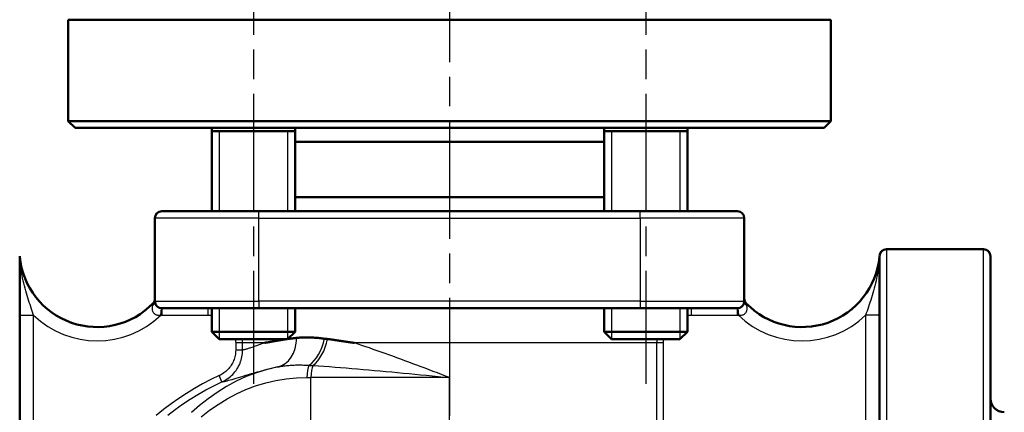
# Model space of a CAD drawing. Header units: millimetres. Extents: x 51 to 514, y 131 to 745.
# Tile 4 of 9: x 158 to 300, y 395 to 452. Entities that reach past the tile are written whole.
import ezdxf

# ---------------------------------------------------------------- set-up
doc = ezdxf.new("R2010")
doc.units = ezdxf.units.MM
doc.header["$LTSCALE"] = 3
doc.linetypes.add('CHAIN', pattern=[0.3543, 0.2362, -0.0295, 0.0591, -0.0295])
for name, color, linetype, lineweight in [('Gewinde(DIN)', 3, 'Continuous', 25), ('Mittellinie(DIN)', 4, 'CHAIN', 25), ('Sichtbare Kanten(DIN)', 7, 'Continuous', 50), ('Sichtbare tangentiale Kanten(DIN)', 3, 'Continuous', 25)]:
    doc.layers.add(name, color=color, linetype=linetype, lineweight=lineweight)

msp = doc.modelspace()

# ---------------------------------------------------------------- linework, layer by layer
at = {"layer": 'Gewinde(DIN)'}
for p, q in [((187.18, 435.73), (187.18, 424.18)), ((197.08, 424.18), (197.08, 435.73)), ((243.75, 435.73), (243.75, 424.18)), ((253.65, 424.18), (253.65, 435.73)), ((187.18, 410.18), (187.18, 405.75)), ((197.08, 405.75), (197.08, 410.18)), ((243.75, 410.18), (243.75, 405.75)), ((253.65, 405.75), (253.65, 410.18))]:
    msp.add_line(p, q, dxfattribs=at)
at = {"layer": 'Mittellinie(DIN)', "linetype": 'CHAIN', "ltscale": 23.990969}
for p, q in [((220.41, 743.18), (220.41, 299.95)), ((192.13, 466.59), (192.13, 399.3)), ((248.7, 466.59), (248.7, 399.3))]:
    msp.add_line(p, q, dxfattribs=at)
at = {"layer": 'Sichtbare Kanten(DIN)'}
for p, q in [((275.41, 451.79), (165.41, 451.79)), ((165.41, 437.18), (165.41, 451.79)), ((275.41, 437.18), (275.41, 451.79)), ((165.41, 437.18), (275.41, 437.18)), ((166.41, 436.18), (165.41, 437.18)), ((274.41, 436.18), (166.41, 436.18)), ((186.13, 436.18), (186.13, 424.18)), ((198.13, 436.18), (198.13, 424.18)), ((242.7, 436.18), (242.7, 424.18)), ((254.7, 436.18), (254.7, 424.18)), ((274.41, 436.18), (275.41, 437.18)), ((186.13, 435.73), (198.13, 435.73)), ((242.7, 435.73), (254.7, 435.73)), ((198.13, 434.18), (242.7, 434.18)), ((242.7, 426.18), (198.13, 426.18)), ((177.91, 423.18), (177.91, 411.18)), ((178.91, 424.18), (192.91, 424.18)), ((247.91, 424.18), (192.91, 424.18)), ((247.91, 424.18), (261.91, 424.18)), ((262.91, 411.18), (262.91, 423.18)), ((158.41, 304.68), (158.41, 417.67)), ((282.41, 417.67), (282.41, 304.68)), ((297.41, 418.68), (283.41, 418.68)), ((298.41, 417.68), (298.41, 304.68)), ((192.91, 410.18), (178.91, 410.18)), ((186.13, 410.18), (186.13, 406.8)), ((192.91, 410.18), (247.91, 410.18)), ((198.13, 410.18), (198.13, 406.8)), ((242.7, 410.18), (242.7, 406.8)), ((261.91, 410.18), (247.91, 410.18)), ((254.7, 410.18), (254.7, 406.8)), ((186.13, 406.8), (198.13, 406.8)), ((187.2, 405.73), (186.13, 406.8)), ((197.05, 405.73), (198.13, 406.8)), ((242.7, 406.8), (254.7, 406.8)), ((243.77, 405.73), (242.7, 406.8)), ((253.62, 405.73), (254.7, 406.8)), ((197.05, 405.73), (187.2, 405.73)), ((253.62, 405.73), (243.77, 405.73))]:
    msp.add_line(p, q, dxfattribs=at)
at = {"layer": 'Sichtbare Kanten(DIN)', "flags": 128}
for points in [[(196.97, 405.73), (196.81, 405.7), (196.66, 405.68), (196.51, 405.66), (196.36, 405.63), (196.21, 405.61), (196.06, 405.59), (195.91, 405.56), (195.77, 405.54), (195.63, 405.52), (195.49, 405.49), (195.35, 405.47), (195.21, 405.45), (195.07, 405.42), (194.94, 405.4), (194.81, 405.38), (194.68, 405.35), (194.55, 405.33), (194.42, 405.31), (194.3, 405.28), (194.17, 405.26), (194.05, 405.24), (193.93, 405.22), (193.81, 405.2), (193.7, 405.18)], [(198.37, 405.9), (198.31, 405.9), (198.25, 405.89), (198.2, 405.88), (198.14, 405.88), (198.09, 405.87), (198.03, 405.87), (197.98, 405.86), (197.92, 405.85), (197.87, 405.85), (197.81, 405.84), (197.76, 405.83), (197.71, 405.82), (197.65, 405.82), (197.6, 405.81), (197.54, 405.8), (197.49, 405.8), (197.44, 405.79), (197.38, 405.78), (197.33, 405.78), (197.28, 405.77), (197.23, 405.76), (197.17, 405.75), (197.12, 405.75), (197.07, 405.74)], [(202.38, 405.79), (202.19, 405.82), (202.01, 405.84), (201.84, 405.86), (201.66, 405.87), (201.48, 405.89), (201.31, 405.91), (201.13, 405.92), (200.96, 405.93), (200.79, 405.94), (200.62, 405.95), (200.45, 405.96), (200.28, 405.97), (200.11, 405.97), (199.95, 405.98), (199.78, 405.98), (199.62, 405.98), (199.46, 405.97), (199.3, 405.97), (199.14, 405.96), (198.98, 405.96), (198.83, 405.95), (198.67, 405.93), (198.52, 405.92), (198.37, 405.9)], [(202.82, 405.74), (202.8, 405.74), (202.79, 405.74), (202.77, 405.74), (202.75, 405.75), (202.73, 405.75), (202.71, 405.75), (202.69, 405.75), (202.67, 405.76), (202.65, 405.76), (202.64, 405.76), (202.62, 405.76), (202.6, 405.76), (202.58, 405.77), (202.56, 405.77), (202.54, 405.77), (202.52, 405.77), (202.51, 405.78), (202.49, 405.78), (202.47, 405.78), (202.45, 405.78), (202.43, 405.79), (202.41, 405.79), (202.39, 405.79), (202.38, 405.79)], [(206.68, 405.18), (206.51, 405.2), (206.34, 405.23), (206.18, 405.25), (206.01, 405.28), (205.85, 405.3), (205.69, 405.33), (205.52, 405.35), (205.36, 405.38), (205.2, 405.4), (205.03, 405.43), (204.87, 405.45), (204.71, 405.48), (204.55, 405.5), (204.39, 405.52), (204.23, 405.54), (204.07, 405.57), (203.91, 405.59), (203.76, 405.61), (203.6, 405.63), (203.44, 405.65), (203.29, 405.68), (203.13, 405.7), (202.98, 405.72), (202.82, 405.74)]]:
    msp.add_lwpolyline(points, dxfattribs=at)
at = {"layer": 'Sichtbare Kanten(DIN)'}
for centre, radius, start, end in [((178.91, 423.18), 1, 90, 180), ((185.91, 426.18), 2, 270, 276.1922), ((254.91, 426.18), 2, 263.8078, 270), ((261.91, 423.18), 1, 0, 90), ((160.41, 417.79), 2, 182.2403, 185.4991), ((169.58, 418.68), 11.21, 185.4991, 315.9024), ((271.25, 418.68), 11.21, 224.0976, 354.5009), ((283.41, 417.68), 1, 90, 177.7597), ((280.41, 417.79), 2, 354.5009, 357.7597), ((297.41, 417.68), 1, 0, 90), ((176.91, 411.57), 1, 315.9024, 0), ((178.91, 411.18), 1, 180, 270), ((261.91, 411.18), 1, 270, 0), ((263.91, 411.57), 1, 179.9993, 224.0981), ((300.41, 397.18), 2, 180, 270)]:
    msp.add_arc(centre, radius, start, end, dxfattribs=at)
at = {"layer": 'Sichtbare tangentiale Kanten(DIN)'}
for p, q in [((192.91, 423.18), (177.91, 423.18)), ((192.91, 423.18), (192.91, 424.18)), ((192.91, 423.18), (247.91, 423.18)), ((192.91, 411.18), (192.91, 423.18)), ((247.91, 423.18), (247.91, 424.18)), ((262.91, 423.18), (247.91, 423.18)), ((247.91, 423.18), (247.91, 411.18)), ((283.41, 418.68), (283.41, 303.68)), ((297.41, 303.68), (297.41, 418.68)), ((177.91, 411.18), (192.91, 411.18)), ((192.91, 411.18), (192.91, 410.18)), ((247.91, 411.18), (192.91, 411.18)), ((247.91, 411.18), (247.91, 410.18)), ((247.91, 411.18), (262.91, 411.18)), ((158.41, 409.16), (160.41, 409.16)), ((160.41, 382.86), (160.41, 409.16)), ((178.77, 409.18), (178.84, 410.18)), ((178.91, 410.18), (178.91, 409.18)), ((178.91, 409.18), (185.54, 409.18)), ((185.54, 410.18), (185.54, 409.18)), ((255.28, 409.18), (255.28, 410.18)), ((255.28, 409.18), (261.91, 409.18)), ((261.91, 409.18), (261.91, 410.18)), ((261.99, 410.18), (262.06, 409.18)), ((282.41, 409.16), (280.41, 409.16)), ((280.41, 409.16), (280.41, 382.17)), ((190.55, 405.18), (189.56, 405.18)), ((189.56, 405.18), (189.56, 404.13)), ((190.55, 404.13), (190.55, 405.18)), ((193.7, 405.18), (190.55, 405.18)), ((250.27, 405.18), (206.68, 405.18)), ((251.27, 405.18), (250.27, 405.18)), ((250.27, 405.18), (250.27, 382.49)), ((251.27, 382.49), (251.27, 405.18)), ((190.55, 404.13), (189.56, 404.13)), ((187.58, 399.56), (187.17, 400.47)), ((200.41, 382.49), (200.41, 400.18)), ((220.41, 400.18), (200.41, 400.18)), ((220.41, 382.49), (220.41, 400.18))]:
    msp.add_line(p, q, dxfattribs=at)
at = {"layer": 'Sichtbare tangentiale Kanten(DIN)', "flags": 128}
for points in [[(158.41, 417.71), (158.41, 417.71), (158.41, 417.71), (158.41, 417.71), (158.41, 417.71), (158.41, 417.71), (158.41, 417.71), (158.41, 417.71), (158.41, 417.71), (158.41, 417.71), (158.41, 417.7), (158.41, 417.7), (158.41, 417.7), (158.41, 417.7), (158.41, 417.7), (158.41, 417.69), (158.41, 417.69), (158.41, 417.69), (158.41, 417.69), (158.41, 417.69), (158.41, 417.68), (158.41, 417.68), (158.41, 417.68), (158.41, 417.68), (158.41, 417.67)], [(158.43, 417.46), (158.43, 417.47), (158.43, 417.47), (158.43, 417.48), (158.43, 417.49), (158.43, 417.5), (158.43, 417.51), (158.43, 417.52), (158.42, 417.52), (158.42, 417.53), (158.42, 417.54), (158.42, 417.54), (158.42, 417.55), (158.42, 417.56), (158.42, 417.56), (158.42, 417.57), (158.42, 417.58), (158.42, 417.58), (158.42, 417.59), (158.42, 417.59), (158.42, 417.59), (158.42, 417.6), (158.42, 417.6), (158.42, 417.6), (158.42, 417.6)], [(282.41, 417.6), (282.41, 417.6), (282.41, 417.6), (282.41, 417.6), (282.4, 417.59), (282.4, 417.59), (282.4, 417.59), (282.4, 417.58), (282.4, 417.58), (282.4, 417.57), (282.4, 417.56), (282.4, 417.56), (282.4, 417.55), (282.4, 417.55), (282.4, 417.54), (282.4, 417.53), (282.4, 417.52), (282.4, 417.52), (282.4, 417.51), (282.4, 417.5), (282.4, 417.49), (282.4, 417.48), (282.4, 417.47), (282.4, 417.47), (282.4, 417.46)], [(282.41, 417.67), (282.41, 417.68), (282.41, 417.68), (282.41, 417.68), (282.41, 417.68), (282.41, 417.69), (282.41, 417.69), (282.41, 417.69), (282.41, 417.69), (282.41, 417.69), (282.41, 417.7), (282.41, 417.7), (282.41, 417.7), (282.41, 417.7), (282.41, 417.7), (282.41, 417.71), (282.41, 417.71), (282.41, 417.71), (282.41, 417.71), (282.41, 417.71), (282.41, 417.71), (282.41, 417.71), (282.41, 417.71), (282.41, 417.71), (282.41, 417.71)], [(160.41, 409.16), (160.31, 409.46), (160.21, 409.76), (160.11, 410.07), (160, 410.38), (159.9, 410.7), (159.79, 411.02), (159.69, 411.35), (159.58, 411.68), (159.48, 412.02), (159.38, 412.37), (159.28, 412.71), (159.18, 413.07), (159.09, 413.42), (159, 413.79), (158.91, 414.15), (158.83, 414.52), (158.76, 414.9), (158.69, 415.27), (158.63, 415.65), (158.57, 416.03), (158.52, 416.41), (158.48, 416.79), (158.45, 417.15), (158.43, 417.46)], [(282.4, 417.46), (282.37, 417.15), (282.34, 416.79), (282.3, 416.43), (282.25, 416.05), (282.2, 415.67), (282.13, 415.29), (282.07, 414.9), (281.99, 414.52), (281.91, 414.15), (281.83, 413.79), (281.74, 413.42), (281.64, 413.07), (281.55, 412.71), (281.45, 412.37), (281.35, 412.02), (281.24, 411.68), (281.14, 411.35), (281.03, 411.02), (280.93, 410.7), (280.82, 410.38), (280.72, 410.07), (280.61, 409.76), (280.51, 409.46), (280.41, 409.16)], [(177.55, 410.53), (177.53, 410.45), (177.52, 410.38), (177.51, 410.3), (177.5, 410.22), (177.5, 410.14), (177.5, 410.06), (177.51, 409.98), (177.53, 409.9), (177.55, 409.82), (177.57, 409.75), (177.61, 409.67), (177.65, 409.6), (177.7, 409.53), (177.76, 409.46), (177.83, 409.4), (177.91, 409.34), (177.99, 409.29), (178.09, 409.25), (178.19, 409.22), (178.29, 409.19), (178.4, 409.18), (178.52, 409.17), (178.64, 409.17), (178.77, 409.18)], [(177.63, 410.87), (177.63, 410.87), (177.63, 410.87), (177.63, 410.87), (177.63, 410.86), (177.63, 410.86), (177.62, 410.85), (177.62, 410.84), (177.62, 410.83), (177.62, 410.82), (177.61, 410.81), (177.61, 410.79), (177.61, 410.78), (177.6, 410.76), (177.6, 410.75), (177.6, 410.73), (177.59, 410.71), (177.59, 410.69), (177.58, 410.67), (177.58, 410.65), (177.57, 410.63), (177.56, 410.6), (177.56, 410.58), (177.55, 410.55), (177.55, 410.53)], [(262.06, 409.18), (262.18, 409.17), (262.3, 409.17), (262.42, 409.18), (262.53, 409.19), (262.64, 409.22), (262.74, 409.25), (262.83, 409.29), (262.92, 409.34), (262.99, 409.4), (263.06, 409.46), (263.12, 409.53), (263.17, 409.6), (263.22, 409.67), (263.25, 409.75), (263.28, 409.82), (263.3, 409.9), (263.31, 409.98), (263.32, 410.06), (263.33, 410.14), (263.32, 410.22), (263.32, 410.3), (263.31, 410.38), (263.29, 410.45), (263.28, 410.53)], [(263.28, 410.53), (263.27, 410.55), (263.27, 410.58), (263.26, 410.6), (263.25, 410.63), (263.25, 410.65), (263.24, 410.67), (263.24, 410.69), (263.23, 410.71), (263.23, 410.73), (263.22, 410.75), (263.22, 410.76), (263.22, 410.78), (263.21, 410.8), (263.21, 410.81), (263.21, 410.82), (263.2, 410.83), (263.2, 410.84), (263.2, 410.85), (263.2, 410.86), (263.2, 410.86), (263.2, 410.87), (263.2, 410.87), (263.19, 410.87), (263.19, 410.87)], [(186.13, 410.14), (186.1, 410.14), (186.08, 410.15), (186.05, 410.15), (186.03, 410.15), (186.01, 410.15), (185.98, 410.16), (185.96, 410.16), (185.93, 410.16), (185.91, 410.16), (185.88, 410.16), (185.86, 410.17), (185.83, 410.17), (185.81, 410.17), (185.79, 410.17), (185.76, 410.17), (185.74, 410.17), (185.71, 410.17), (185.69, 410.17), (185.66, 410.17), (185.64, 410.17), (185.61, 410.17), (185.59, 410.18), (185.57, 410.18), (185.54, 410.18)], [(185.54, 409.18), (185.57, 409.18), (185.59, 409.17), (185.61, 409.17), (185.64, 409.17), (185.66, 409.17), (185.69, 409.17), (185.71, 409.17), (185.74, 409.17), (185.76, 409.17), (185.79, 409.17), (185.81, 409.17), (185.83, 409.16), (185.86, 409.16), (185.88, 409.16), (185.91, 409.16), (185.93, 409.16), (185.96, 409.15), (185.98, 409.15), (186.01, 409.15), (186.03, 409.15), (186.05, 409.14), (186.08, 409.14), (186.1, 409.14), (186.13, 409.13)], [(255.28, 410.18), (255.26, 410.18), (255.23, 410.18), (255.21, 410.17), (255.19, 410.17), (255.16, 410.17), (255.14, 410.17), (255.11, 410.17), (255.09, 410.17), (255.06, 410.17), (255.04, 410.17), (255.01, 410.17), (254.99, 410.17), (254.97, 410.17), (254.94, 410.16), (254.92, 410.16), (254.89, 410.16), (254.87, 410.16), (254.84, 410.16), (254.82, 410.15), (254.8, 410.15), (254.77, 410.15), (254.75, 410.15), (254.72, 410.14), (254.7, 410.14)], [(254.7, 409.13), (254.72, 409.14), (254.75, 409.14), (254.77, 409.14), (254.79, 409.15), (254.82, 409.15), (254.84, 409.15), (254.87, 409.15), (254.89, 409.16), (254.92, 409.16), (254.94, 409.16), (254.97, 409.16), (254.99, 409.16), (255.01, 409.17), (255.04, 409.17), (255.06, 409.17), (255.09, 409.17), (255.11, 409.17), (255.14, 409.17), (255.16, 409.17), (255.19, 409.17), (255.21, 409.17), (255.23, 409.17), (255.26, 409.18), (255.28, 409.18)], [(189.52, 405.73), (189.52, 405.7), (189.53, 405.68), (189.53, 405.66), (189.53, 405.63), (189.53, 405.61), (189.54, 405.59), (189.54, 405.57), (189.54, 405.54), (189.54, 405.52), (189.54, 405.5), (189.55, 405.47), (189.55, 405.45), (189.55, 405.43), (189.55, 405.4), (189.55, 405.38), (189.55, 405.36), (189.55, 405.34), (189.56, 405.31), (189.56, 405.29), (189.56, 405.27), (189.56, 405.24), (189.56, 405.22), (189.56, 405.2), (189.56, 405.18)], [(190.55, 405.18), (190.55, 405.2), (190.55, 405.22), (190.55, 405.24), (190.55, 405.27), (190.55, 405.29), (190.55, 405.31), (190.55, 405.34), (190.55, 405.36), (190.55, 405.38), (190.55, 405.4), (190.55, 405.43), (190.55, 405.45), (190.54, 405.47), (190.54, 405.5), (190.54, 405.52), (190.54, 405.54), (190.54, 405.56), (190.54, 405.59), (190.53, 405.61), (190.53, 405.63), (190.53, 405.66), (190.53, 405.68), (190.53, 405.7), (190.52, 405.73)], [(193.7, 405.18), (193.49, 405.1), (193.29, 405.03), (193.09, 404.96), (192.9, 404.89), (192.72, 404.82), (192.54, 404.76), (192.37, 404.7), (192.21, 404.64), (192.05, 404.59), (191.9, 404.54), (191.76, 404.49), (191.62, 404.44), (191.5, 404.4), (191.37, 404.36), (191.26, 404.33), (191.15, 404.29), (191.05, 404.26), (190.96, 404.24), (190.87, 404.21), (190.79, 404.19), (190.72, 404.17), (190.66, 404.16), (190.6, 404.14), (190.55, 404.13)], [(220.41, 400.18), (219.82, 400.4), (219.24, 400.62), (218.65, 400.85), (218.06, 401.07), (217.47, 401.3), (216.88, 401.52), (216.29, 401.74), (215.71, 401.96), (215.12, 402.18), (214.54, 402.4), (213.96, 402.61), (213.38, 402.83), (212.8, 403.04), (212.23, 403.25), (211.66, 403.46), (211.1, 403.66), (210.53, 403.86), (209.97, 404.06), (209.41, 404.25), (208.86, 404.45), (208.31, 404.63), (207.76, 404.82), (207.22, 405), (206.68, 405.18)], [(250.3, 405.73), (250.3, 405.7), (250.3, 405.68), (250.29, 405.66), (250.29, 405.63), (250.29, 405.61), (250.29, 405.59), (250.29, 405.56), (250.29, 405.54), (250.28, 405.52), (250.28, 405.5), (250.28, 405.47), (250.28, 405.45), (250.28, 405.43), (250.28, 405.4), (250.28, 405.38), (250.28, 405.36), (250.27, 405.34), (250.27, 405.31), (250.27, 405.29), (250.27, 405.27), (250.27, 405.24), (250.27, 405.22), (250.27, 405.2), (250.27, 405.18)], [(251.27, 405.18), (251.27, 405.2), (251.27, 405.22), (251.27, 405.24), (251.27, 405.27), (251.27, 405.29), (251.27, 405.31), (251.27, 405.34), (251.27, 405.36), (251.27, 405.38), (251.27, 405.4), (251.27, 405.43), (251.28, 405.45), (251.28, 405.47), (251.28, 405.5), (251.28, 405.52), (251.28, 405.54), (251.29, 405.57), (251.29, 405.59), (251.29, 405.61), (251.29, 405.63), (251.3, 405.66), (251.3, 405.68), (251.3, 405.7), (251.31, 405.73)], [(189.56, 404.13), (189.55, 403.94), (189.54, 403.75), (189.52, 403.56), (189.48, 403.37), (189.44, 403.18), (189.39, 402.99), (189.33, 402.81), (189.26, 402.63), (189.19, 402.45), (189.1, 402.28), (189.01, 402.11), (188.91, 401.95), (188.8, 401.79), (188.68, 401.64), (188.56, 401.49), (188.43, 401.35), (188.29, 401.21), (188.15, 401.08), (188, 400.96), (187.84, 400.85), (187.68, 400.74), (187.52, 400.64), (187.35, 400.55), (187.17, 400.47)], [(187.58, 399.56), (187.8, 399.66), (188.01, 399.77), (188.21, 399.9), (188.41, 400.03), (188.61, 400.17), (188.8, 400.32), (188.97, 400.48), (189.15, 400.65), (189.31, 400.83), (189.46, 401.01), (189.61, 401.2), (189.74, 401.4), (189.87, 401.61), (189.99, 401.82), (190.09, 402.03), (190.19, 402.25), (190.27, 402.48), (190.35, 402.71), (190.41, 402.94), (190.46, 403.18), (190.5, 403.41), (190.53, 403.65), (190.55, 403.89), (190.55, 404.13)], [(195.63, 401.72), (195.81, 401.75), (195.98, 401.78), (196.16, 401.81), (196.34, 401.84), (196.52, 401.86), (196.7, 401.89), (196.88, 401.91), (197.06, 401.93), (197.25, 401.94), (197.43, 401.96), (197.62, 401.97), (197.81, 401.98), (198, 401.99), (198.19, 402), (198.38, 402), (198.57, 402), (198.77, 402), (198.96, 402), (199.16, 402), (199.35, 401.99), (199.55, 401.99), (199.75, 401.98), (199.95, 401.97), (200.15, 401.95)], [(200.15, 401.95), (200.17, 401.95), (200.2, 401.95), (200.22, 401.95), (200.24, 401.95), (200.27, 401.95), (200.29, 401.95), (200.31, 401.94), (200.33, 401.94), (200.36, 401.94), (200.38, 401.94), (200.4, 401.94), (200.43, 401.94), (200.45, 401.94), (200.47, 401.93), (200.5, 401.93), (200.52, 401.93), (200.54, 401.93), (200.57, 401.93), (200.59, 401.93), (200.61, 401.93), (200.64, 401.93), (200.66, 401.92), (200.68, 401.92), (200.71, 401.92)], [(200.71, 401.92), (201.49, 401.87), (202.28, 401.82), (203.08, 401.76), (203.89, 401.7), (204.69, 401.64), (205.5, 401.58), (206.32, 401.51), (207.13, 401.44), (207.95, 401.37), (208.77, 401.3), (209.59, 401.22), (210.41, 401.15), (211.24, 401.07), (212.07, 401), (212.9, 400.92), (213.73, 400.84), (214.56, 400.76), (215.4, 400.67), (216.23, 400.59), (217.07, 400.51), (217.91, 400.43), (218.74, 400.34), (219.58, 400.26), (220.41, 400.18)], [(187.17, 400.47), (185.96, 399.9), (184.77, 399.28), (183.6, 398.61), (182.46, 397.91), (181.34, 397.16), (180.24, 396.38), (179.16, 395.57), (178.1, 394.73)], [(195.64, 401.71), (194.08, 401.35), (192.55, 400.88), (191.06, 400.32), (189.62, 399.65), (188.23, 398.88), (186.89, 398.04), (185.6, 397.13), (184.36, 396.16), (183.17, 395.15)], [(187.58, 399.56), (187.68, 399.58), (187.8, 399.6), (187.94, 399.64), (188.12, 399.68), (188.31, 399.73), (188.53, 399.79), (188.78, 399.85), (189.04, 399.92), (189.33, 400.01), (189.63, 400.09), (189.96, 400.19), (190.3, 400.29), (190.66, 400.4), (191.04, 400.51), (191.43, 400.63), (191.84, 400.75), (192.26, 400.88), (192.7, 401.01), (193.15, 401.13), (193.62, 401.26), (194.1, 401.38), (194.6, 401.5), (195.11, 401.62), (195.63, 401.72)], [(179.77, 394.77), (180.83, 395.57), (181.91, 396.34), (183, 397.07), (184.11, 397.76), (185.25, 398.4), (186.4, 399), (187.58, 399.56)], [(184.57, 394.54), (185.79, 395.46), (187.05, 396.32), (188.34, 397.11), (189.67, 397.83), (191.04, 398.45), (192.44, 398.98), (193.89, 399.42), (195.36, 399.75), (196.85, 399.99), (198.34, 400.13), (199.84, 400.18)], [(199.84, 400.18), (199.86, 400.18), (199.89, 400.18), (199.91, 400.18), (199.94, 400.18), (199.96, 400.18), (199.98, 400.18), (200.01, 400.18), (200.03, 400.18), (200.05, 400.18), (200.08, 400.18), (200.1, 400.18), (200.13, 400.18), (200.15, 400.18), (200.17, 400.18), (200.2, 400.18), (200.22, 400.18), (200.25, 400.18), (200.27, 400.18), (200.29, 400.18), (200.32, 400.18), (200.34, 400.18), (200.36, 400.18), (200.39, 400.18), (200.41, 400.18)]]:
    msp.add_lwpolyline(points, dxfattribs=at)
at = {"layer": 'Sichtbare tangentiale Kanten(DIN)'}
for centre, radius, start, end in [((169.58, 418.68), 13.21, 226.0645, 314.0552), ((178.91, 411.18), 2, 265.7906, 270), ((261.91, 411.18), 2, 270, 274.2094), ((271.25, 418.68), 13.21, 225.9448, 313.9355)]:
    msp.add_arc(centre, radius, start, end, dxfattribs=at)
for centre, major_axis, ratio, start_param, end_param in [((160.41, 417.67), (-2, 0), 0.840241, 0, 0.129199), ((280.41, 417.67), (2, 0), 0.840241, 6.153986, 6.283185), ((176.91, 411.18), (1, 0), 0.839166, 5.399516, 6.283185), ((263.91, 411.18), (-1, 0), 0.839166, 0, 0.883669), ((194.66, 406.63), (0.95, -4.91), 0.72951, 0.007323, 1.28517), ((199.5, 406.4), (1.07, 4.88), 0.588534, 3.714422, 4.717562), ((200.01, 406.29), (-1.1, -4.88), 0.573507, 0.607185, 1.586772), ((200.41, 400.18), (0, 2), 0.286353, 0.475017, 1.570695), ((200.98, 400.18), (0, -2), 0.285714, 3.651083, 4.712389)]:
    msp.add_ellipse(centre, major_axis=major_axis, ratio=ratio, start_param=start_param, end_param=end_param, dxfattribs=at)

doc.saveas('drawing.dxf')
